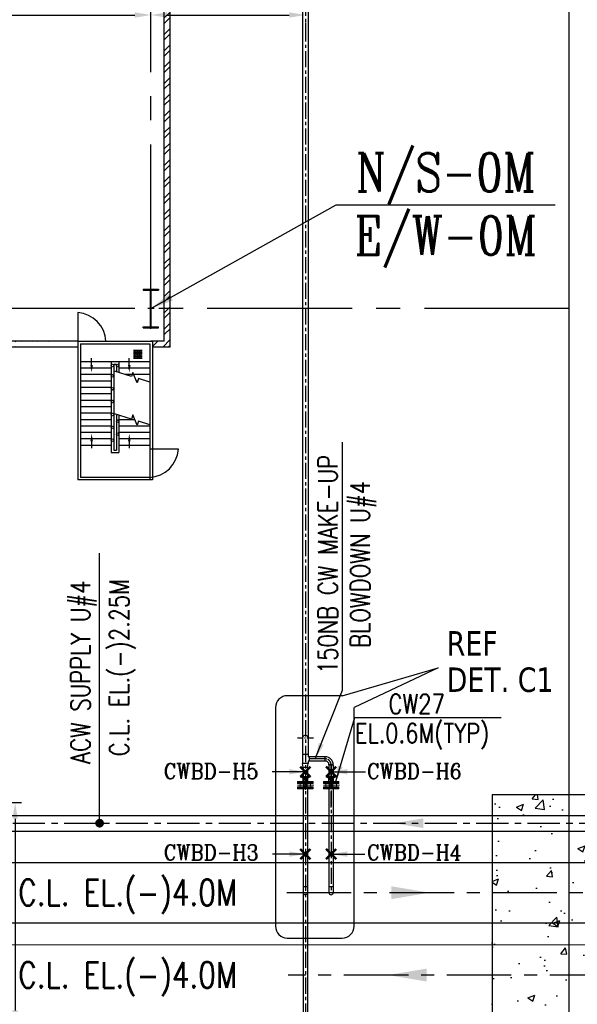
# Model space of a CAD drawing. Header units: inches. Extents: x -341304 to 31571016, y -692717 to 2132253.
# Tile 249 of 256: x 790612 to 812273, y -286021 to -247761. Entities that reach past the tile are written whole.
import ezdxf
from ezdxf.enums import TextEntityAlignment as Align

# ---------------------------------------------------------------- set-up
doc = ezdxf.new("R2010")
doc.units = ezdxf.units.IN
doc.header["$MEASUREMENT"] = 0
doc.linetypes.add('CENTER', pattern=[2, 1.25, -0.25, 0.25, -0.25])
doc.linetypes.add('CENTER2', pattern=[1.125, 0.75, -0.125, 0.125, -0.125])
for name, color, linetype in [('0-ACW PIPE', 6, 'Continuous'), ('0-CL', 8, 'CENTER'), ('0-CW RETURN', 1, 'Continuous'), ('0-CW SUPPLY', 4, 'Continuous'), ('acw', 6, 'Continuous'), ('CANAL', 4, 'Continuous'), ('CEN', 1, 'CENTER'), ('COL', 1, 'Continuous'), ('CW PIPE IL', 4, 'Continuous'), ('CWPIPE', 3, 'CENTER'), ('DIM', 1, 'Continuous'), ('ENCASING', 44, 'Continuous'), ('EQP0', 3, 'Continuous'), ('HATCH', 9, 'Continuous'), ('STR', 4, 'Continuous'), ('TCE-ME-ROAD', 244, 'Continuous'), ('text', 3, 'Continuous'), ('WALL', 40, 'Continuous')]:
    doc.layers.add(name, color=color, linetype=linetype)
doc.styles.add('COMPLEX', font='complex')
doc.styles.add('ROMANC', font='ROMANC.SHX')
doc.styles.add('ROMANS', font='romans')
doc.styles.add('style1', font='verdana.ttf')
doc.dimstyles.new('User450-Big', dxfattribs={"dimscale": 450, "dimtxt": 2.5, "dimasz": 2, "dimexe": 0.05, "dimexo": 0.06, "dimgap": 0.5, "dimtad": 1, "dimdec": 0, "dimzin": 0, "dimdsep": 46, "dimtxsty": 'COMPLEX', "dimcen": 0.09, "dimclrd": 256, "dimclrt": 3, "dimadec": 0, "dimazin": 0, "dimtfac": 1, "dimtdec": 0, "dimtofl": 0, "dimtmove": 1, "dimatfit": 3, "dimfxl": 0.18, "dimtolj": 1, "dimtzin": 0, "dimarcsym": 0})
doc.dimstyles.new('User600', dxfattribs={"dimscale": 500, "dimtxt": 1.5, "dimasz": 1.25, "dimexe": 1, "dimexo": 1, "dimgap": 0.4, "dimtad": 1, "dimdec": 0, "dimzin": 0, "dimdsep": 46, "dimtxsty": 'ROMANS', "dimcen": 1, "dimclrd": 8, "dimclre": 8, "dimclrt": 3, "dimadec": 0, "dimazin": 0, "dimtfac": 1, "dimtdec": 0, "dimtix": 1, "dimtofl": 0, "dimtmove": 0, "dimatfit": 3, "dimfxl": 1, "dimtolj": 1, "dimtzin": 0, "dimarcsym": 0})

# ---------------------------------------------------------------- blocks, each defined once
blk = doc.blocks.new('A$C41E52089')
at = {"layer": 'COL'}
h = blk.add_hatch(dxfattribs=at)
h.set_pattern_fill('ANSI31', color=230, scale=100, style=0)
h.paths.add_polyline_path([(300, -710), (0, -710), (0, -750), (300, -750)])
h.paths.add_polyline_path([(0, -710), (-300, -710), (-300, -750), (0, -750)])
h.paths.add_polyline_path([(0, 0), (-13, 0), (-13, -710), (0, -710)])
h.paths.add_polyline_path([(0, 710), (-13, 710), (-13, 0), (0, 0)])
h.paths.add_polyline_path([(12, 0), (0, 0), (0, -710), (12, -710)])
h.paths.add_polyline_path([(12, 710), (0, 710), (0, 0), (12, 0)])
h.paths.add_polyline_path([(300, 750), (0, 750), (0, 710), (12, 710), (300, 710)])
h.paths.add_polyline_path([(0, 750), (-300, 750), (-300, 710), (0, 710)])
at = {"layer": 'COL', "color": 2}
blk.add_line((0, -790), (0, 790), dxfattribs=at)
at = {"layer": 'COL', "color": 230}
for p, q in [((-300, 750), (300, 750)), ((-300, 750), (-300, 710)), ((-300, 710), (300, 710)), ((-13, -710), (-13, 710)), ((12, -710), (12, 710)), ((300, 750), (300, 710)), ((123, 0), (-123, 0)), ((-300, -710), (300, -710)), ((-300, -750), (-300, -710)), ((-300, -750), (300, -750)), ((300, -750), (300, -710))]:
    blk.add_line(p, q, dxfattribs=at)
blk = doc.blocks.new('BTG Road')
at = {"layer": 'TCE-ME-ROAD', "linetype": 'Continuous'}
blk.add_line((2717144, 225269), (2790003, 225269), dxfattribs=at)
blk = doc.blocks.new('*D350')
at = {"color": 8, "lineweight": -2, "transparency": 16777216}
for p, q in [((786334, -247579), (795084, -247579)), ((795709, -248079), (795709, -248079))]:
    blk.add_line(p, q, dxfattribs=at)
at = {"color": 8, "transparency": 16777216}
for points in [[(786334, -247475), (786334, -247683), (785709, -247579)], [(795084, -247475), (795084, -247683), (795709, -247579)]]:
    blk.add_solid(points, dxfattribs=at)
at = {"layer": 'Defpoints', "color": 0, "transparency": 16777216}
for p in [(785709, -247579), (795709, -247579), (795709, -247579)]:
    blk.add_point(p, dxfattribs=at)
at = {"color": 3, "transparency": 16777216, "insert": (790709, -247004), "char_height": 750, "attachment_point": 5, "style": 'ROMANS'}
blk.add_mtext('\\A1;10000', dxfattribs=at)
blk = doc.blocks.new('*D195')
at = {"color": 8, "lineweight": -2, "transparency": 16777216}
for p, q in [((795709, -247803), (795709, -247079)), ((796334, -247579), (801084, -247579)), ((801709, -247879), (801709, -248079))]:
    blk.add_line(p, q, dxfattribs=at)
at = {"color": 8, "transparency": 16777216}
for points in [[(796334, -247475), (796334, -247683), (795709, -247579)], [(801084, -247475), (801084, -247683), (801709, -247579)]]:
    blk.add_solid(points, dxfattribs=at)
at = {"layer": 'Defpoints', "color": 0, "transparency": 16777216}
for p in [(801709, -247379), (801709, -247579), (795709, -248303)]:
    blk.add_point(p, dxfattribs=at)
at = {"color": 3, "transparency": 16777216, "insert": (798709, -247004), "char_height": 750, "attachment_point": 5, "style": 'ROMANS'}
blk.add_mtext('\\A1;6000', dxfattribs=at)
blk = doc.blocks.new('*D354')
at = {"color": 8, "lineweight": -2, "transparency": 16777216}
for p, q in [((789284, -278184), (790683, -278184)), ((790433, -278809), (790433, -286259)), ((789284, -286884), (790683, -286884)), ((790433, -286884), (790433, -291480))]:
    blk.add_line(p, q, dxfattribs=at)
at = {"color": 8, "transparency": 16777216}
for points in [[(790329, -278809), (790537, -278809), (790433, -278184)], [(790329, -286259), (790537, -286259), (790433, -286884)]]:
    blk.add_solid(points, dxfattribs=at)
at = {"layer": 'Defpoints', "color": 0, "transparency": 16777216}
for p in [(789034, -278184), (789034, -286884), (790433, -286884)]:
    blk.add_point(p, dxfattribs=at)
at = {"color": 3, "transparency": 16777216, "insert": (789858, -289958), "char_height": 750, "attachment_point": 5, "rotation": 90, "style": 'ROMANS'}
blk.add_mtext('\\A1;8700', dxfattribs=at)
blk = doc.blocks.new('A$C38D84FB9')
at = {"layer": 'CWPIPE', "color": 1, "ltscale": 1000, "const_width": 75}
for points in [[(0, 0), (-162, 162)], [(0, 0), (-162, -162)], [(0, 0), (162, 162)], [(0, 0), (162, -162)]]:
    blk.add_lwpolyline(points, dxfattribs=at)

msp = doc.modelspace()

# ---------------------------------------------------------------- hatches: boundary and pattern name
at = {"layer": 'ENCASING'}
h = msp.add_hatch(dxfattribs=at)
h.set_pattern_fill('AR-CONC', color=256, scale=400)
h.set_pattern_definition([(50, (795709.4, -258983.5), (2869.04, -251.01), [300, -3300]), (355, (795709.4, -258983.5), (-555, 3008.77), [240, -2640]), (100.4514, (795948.5, -259004.4), (2314.04, 2757.76), [254.96, -2804.57]), (46.184, (795709.4, -258183.5), (4268.97, -662.08), [450, -4950]), (96.636, (796065, -258238.7), (3738.65, 3896.47), [382.44, -4206.86]), (351.184, (795709.4, -258183.5), (3738.65, 3896.47), [360, -3960]), (21, (796109.4, -258383.5), (2387.63, -1610.48), [300, -3300]), (326, (796109.4, -258383.5), (973.26, 2900.6), [240, -2640]), (71.4514, (796308.3, -258517.7), (3360.89, 1290.12), [254.96, -2804.57]), (37.5, (795709.4, -258983.5), (48.64, 1331.575), [0, -2608, 0, -2680, 0, -2650]), (7.5, (795709.4, -258983.5), (1052.28, 1577.647), [0, -1528, 0, -2548, 0, -1010]), (327.5, (794817.4, -258983.5), (2135.29, -90.22), [0, -1000, 0, -3120, 0, -4140]), (317.5, (794417.4, -258983.5), (2332.745, 400.42), [0, -1300, 0, -2072, 0, -2940])])
h.paths.add_polyline_path([(808959.4, -286551), (822459.4, -286551), (822459.4, -277878.5), (808959.4, -277878.5)])
at = {"layer": 'HATCH'}
h = msp.add_hatch(dxfattribs=at)
h.set_pattern_fill('ANSI32', color=256, scale=1200, style=0)
h.set_pattern_definition([(45, (795709.38, -300398.4), (-318.198, 318.198), []), (45, (795921.5, -300398.4), (-318.198, 318.198), [])])
h.paths.add_polyline_path([(796459.4, -221983.5), (796229.4, -221983.5), (796229.4, -260253.5), (795769.4, -260253.5), (795769.4, -260483.5), (796459.4, -260483.5)])
h = msp.add_hatch(dxfattribs=at)
h.set_pattern_fill('ANSI32', color=256, scale=1200, style=0)
h.set_pattern_definition([(45, (711329.6, -357835.23), (-318.198, 318.198), []), (45, (711541.7, -357835.23), (-318.198, 318.198), [])])
edge = h.paths.add_edge_path()
edge.add_line((792869.4, -260483.7), (763709.4, -260483.5))
edge.add_line((792869.4, -260253.5), (763709.4, -260253.5))
at = {"layer": 'STR'}
h = msp.add_hatch(dxfattribs=at)
h.set_pattern_fill('ANSI37', color=256, scale=500, angle=315, style=0)
h.set_pattern_definition([(360, (764765.01, -244536.58), (2e-14, 62.5), []), (90, (764765.01, -244536.58), (-62.5, 2e-14), [])])
h.paths.add_polyline_path([(795365, -260924.4), (795365, -260589.8), (795030.7, -260589.8), (795030.7, -260924.4)])

# ---------------------------------------------------------------- linework, layer by layer
at = {"color": 7, "elevation": -72188.5}
msp.add_lwpolyline([(803143.7, -274029.3), (806867.2, -272944.4), (803601.2, -274486.8)], dxfattribs=at)
msp.add_lwpolyline([(803143.7, -274029.3), (801004.3, -274029.3, 0.4142136), (800546.8, -274486.8), (800546.8, -282986.9, 0.4142136), (801004.3, -283444.4), (803143.7, -283444.4, 0.4142136), (803601.2, -282986.9), (803601.2, -274486.8)], format="xyb", dxfattribs=at)
at = {"layer": '0-ACW PIPE', "lineweight": -3}
msp.add_solid([(806292.4, -279171.4, 96251.3), (806292.4, -278796.4, 96251.3), (805167.4, -278983.9, 96251.3)], dxfattribs=at)
at = {"layer": '0-CL', "lineweight": -3, "ltscale": 500}
for p, q in [((801709.4, -221983.5), (801709.4, -325683.5)), ((802480.4, -276483.5), (801709.4, -276483.5)), ((802709.4, -276712.5), (802709.4, -281683.5)), ((802709.4, -278378.5), (802709.4, -276712.5))]:
    msp.add_line(p, q, dxfattribs=at)
at = {"layer": '0-CL', "lineweight": -3, "ltscale": 200}
msp.add_line((802019.4, -275683.5), (801399.3, -275683.5), dxfattribs=at)
at = {"layer": '0-CL', "lineweight": -3, "ltscale": 1000}
msp.add_line((774344.7, -278983.5), (833826.1, -278983.5), dxfattribs=at)
at = {"layer": '0-CL', "lineweight": -3, "ltscale": 2000}
for p, q in [((835484, -281683.5), (800951.6, -281683.5)), ((841709.4, -284883.5), (801037.2, -284883.5))]:
    msp.add_line(p, q, dxfattribs=at)
at = {"layer": '0-CL', "lineweight": -3, "ltscale": 200}
msp.add_arc((802480.4, -276712.5), 229, 0, 90, dxfattribs=at)
at = {"layer": '0-CW RETURN', "color": 20, "linetype": 'Continuous'}
for p, q in [((801599.8, -221983.5), (801599.8, -276663.5)), ((801818.9, -221983.5), (801818.9, -276400.3)), ((801599.8, -276303.5), (801818.9, -276303.5)), ((802480.4, -276400.3), (801818.9, -276400.3)), ((802480.4, -276566.8), (801818.9, -276566.8)), ((801818.9, -276566.8), (801818.9, -276663.5)), ((801852.4, -276400.3), (801852.4, -276566.8)), ((802480.4, -276566.8), (802480.4, -276400.3)), ((802480.4, -276566.8), (802480.4, -276400.3)), ((801818.9, -276663.5), (801599.8, -276663.5)), ((801626.1, -276815.5), (801599.8, -276663.5)), ((801626.1, -276815.5), (801626.1, -277175)), ((801792.6, -276815.5), (801626.1, -276815.5)), ((801792.6, -276815.5), (801818.9, -276663.5)), ((801792.6, -276815.5), (801792.6, -277175)), ((802626.1, -276712.5), (802626.1, -277175)), ((802792.6, -276712.5), (802626.1, -276712.5)), ((802626.1, -276712.5), (802792.6, -276712.5)), ((802792.6, -276712.5), (802792.6, -277175)), ((801626.1, -277241.2), (801626.1, -277367.5)), ((801626.1, -277367.5), (801626.1, -277241.2)), ((801792.6, -277241.2), (801792.6, -277367.5)), ((801792.6, -277367.5), (801792.6, -277241.2)), ((802626.1, -277241.2), (802626.1, -277367.5)), ((802626.1, -277241.2), (802626.1, -277367.5)), ((802626.1, -277367.5), (802626.1, -277241.2)), ((802792.6, -277241.2), (802792.6, -277367.5)), ((802792.6, -277241.2), (802792.6, -277367.5)), ((802792.6, -277367.5), (802792.6, -277241.2)), ((801626.1, -277642.5), (801626.1, -325683.5)), ((801792.6, -277642.5), (801792.6, -325683.5)), ((802626.1, -277642.5), (802626.1, -281683.5)), ((802792.6, -277642.5), (802792.6, -281683.5)), ((801792.6, -281454.5), (801626.1, -281454.5)), ((802792.6, -281454.5), (802626.1, -281454.5))]:
    msp.add_line(p, q, dxfattribs=at)
for centre, radius, start, end in [((801709.4, -275683.5), 109.5, 0, 180.00033), ((802480.4, -276712.5), 312.2, 0, 90), ((802480.4, -276712.5), 145.8, 0, 90), ((801709.4, -281683.5), 83.2, 180, 0), ((802709.4, -281683.5), 83.2, 180, 0)]:
    msp.add_arc(centre, radius, start, end, dxfattribs=at)
at = {"layer": '0-CW RETURN', "color": 1, "linetype": 'Continuous'}
msp.add_solid([(805045.2, -281933.5), (805045.2, -281433.5), (806545.2, -281683.5)], dxfattribs=at)
at = {"layer": '0-CW SUPPLY', "color": 4, "linetype": 'Continuous', "lineweight": 9, "ltscale": 2500}
msp.add_line((836499.8, -283716), (770059.1, -283716), dxfattribs=at)
msp.add_solid([(806417.3, -285133.5, 206752.4), (806417.3, -284633.5, 206752.4), (804917.3, -284883.5, 206752.4)], dxfattribs=at)
at = {"layer": 'acw', "color": 6, "linetype": 'Continuous', "ltscale": 100}
for p, q in [((774344.6, -278678.5), (833826.1, -278678.5)), ((774344.7, -279288.5), (833826.1, -279288.5))]:
    msp.add_line(p, q, dxfattribs=at)
at = {"layer": 'CANAL', "color": 240, "linetype": 'CENTER2', "ltscale": 7500}
for p, q in [((795709.4, -258233.5), (795709.4, -221983.5)), ((811959.4, -258983.5), (745696.9, -258983.5))]:
    msp.add_line(p, q, dxfattribs=at)
at = {"layer": 'CEN', "color": 254, "linetype": 'CENTER', "lineweight": 9, "ltscale": 500}
for p, q in [((801709.4, -277681.5), (801709.4, -277132.6)), ((802032.4, -277505), (801386.4, -277505)), ((803032.4, -277505), (802386.4, -277505))]:
    msp.add_line(p, q, dxfattribs=at)
at = {"layer": 'CW PIPE IL', "color": 3, "linetype": 'ByBlock', "lineweight": 9, "ltscale": 500}
for p, q in [((801409.4, -277367.5), (802009.4, -277367.5)), ((801409.4, -277367.5), (801409.4, -277441)), ((801884.4, -277175), (801534.4, -277175)), ((801884.4, -277200), (801534.4, -277200)), ((801534.4, -277200), (801676.3, -277263.8)), ((801595.4, -277200), (801676.3, -277236.4)), ((801684.4, -277429.4), (801684.4, -277292.6)), ((801734.4, -277429.4), (801734.4, -277292.6)), ((801884.4, -277200), (801742.5, -277263.8)), ((801823.4, -277200), (801742.5, -277236.4)), ((802009.4, -277367.5), (802009.4, -277441)), ((802409.4, -277367.5), (803009.4, -277367.5)), ((802409.4, -277367.5), (802409.4, -277441)), ((802884.4, -277175), (802534.4, -277175)), ((802884.4, -277200), (802534.4, -277200)), ((802534.4, -277200), (802676.3, -277263.8)), ((802595.4, -277200), (802676.3, -277236.4)), ((802684.4, -277429.4), (802684.4, -277292.6)), ((802734.4, -277429.4), (802734.4, -277292.6)), ((802884.4, -277200), (802742.5, -277263.8)), ((802823.4, -277200), (802742.5, -277236.4)), ((803009.4, -277367.5), (803009.4, -277441)), ((801409.4, -277403.5), (802009.4, -277403.5)), ((801409.4, -277403.5), (802009.4, -277403.5)), ((801409.4, -277441), (802009.4, -277441)), ((801409.4, -277569), (802009.4, -277569)), ((801409.4, -277569), (801409.4, -277642.5)), ((801409.4, -277606.5), (802009.4, -277606.5)), ((801409.4, -277642.5), (802009.4, -277642.5)), ((801506.2, -277569), (801506.2, -277441)), ((801912.6, -277569), (801912.6, -277441)), ((802009.4, -277569), (802009.4, -277642.5)), ((802409.4, -277403.5), (803009.4, -277403.5)), ((802409.4, -277403.5), (803009.4, -277403.5)), ((802409.4, -277441), (803009.4, -277441)), ((802409.4, -277569), (803009.4, -277569)), ((802409.4, -277569), (802409.4, -277642.5)), ((802409.4, -277606.5), (803009.4, -277606.5)), ((802409.4, -277642.5), (803009.4, -277642.5)), ((802506.2, -277569), (802506.2, -277441)), ((802912.6, -277569), (802912.6, -277441)), ((803009.4, -277569), (803009.4, -277642.5))]:
    msp.add_line(p, q, dxfattribs=at)
for points in [[(801742.5, -277292.6), (801742.5, -277234.9), (801676.3, -277234.9), (801676.3, -277292.6)], [(802742.5, -277292.6), (802742.5, -277234.9), (802676.3, -277234.9), (802676.3, -277292.6)], [(801781.9, -277580.6), (801781.9, -277429.4), (801636.8, -277429.4), (801636.8, -277580.6)], [(801757.8, -277556.2), (801757.8, -277453.7), (801662.1, -277453.7), (801662.1, -277556.2)], [(802781.9, -277580.6), (802781.9, -277429.4), (802636.8, -277429.4), (802636.8, -277580.6)], [(802757.8, -277556.2), (802757.8, -277453.7), (802662.1, -277453.7), (802662.1, -277556.2)]]:
    msp.add_lwpolyline(points, close=True, dxfattribs=at)
for centre, start, end in [((801534.4, -277187.5), 90, 270), ((801884.4, -277187.5), 270, 90), ((802534.4, -277187.5), 90, 270), ((802884.4, -277187.5), 270, 90)]:
    msp.add_arc(centre, 12.5, start, end, dxfattribs=at)
at = {"layer": 'CWPIPE', "color": 1, "linetype": 'Continuous'}
for p, q in [((773259.1, -280516), (836934.2, -280516)), ((773259.1, -282851), (837559.8, -282851))]:
    msp.add_line(p, q, dxfattribs=at)
at = {"layer": 'ENCASING'}
msp.add_lwpolyline([(808959.4, -286551), (822459.4, -286551), (822459.4, -277878.5), (808959.4, -277878.5)], close=True, dxfattribs=at)
at = {"layer": 'STR'}
for p, q in [((793406.9, -261324), (793406.9, -260912.5)), ((794869.4, -261324), (794869.4, -260912.5)), ((795669.4, -261053.5), (792969.4, -261053.5)), ((794169.4, -261303.5), (792969.4, -261303.5)), ((794169.4, -261053.5), (794169.4, -264582.5)), ((794269.4, -261153.5), (794269.4, -264482.5)), ((794369.4, -261153.5), (794269.4, -261153.5)), ((794369.4, -261153.5), (794369.4, -261445.1)), ((794469.4, -261053.5), (794469.4, -261475.8)), ((795669.4, -261303.5), (794469.4, -261303.5)), ((794169.4, -261553.5), (792969.4, -261553.5)), ((795669.4, -261553.5), (794721.9, -261553.5)), ((794169.4, -261803.5), (792969.4, -261803.5)), ((794169.4, -262053.5), (792969.4, -262053.5)), ((795197.3, -261803.5), (795149.9, -261803.5)), ((794169.4, -262303.5), (792969.4, -262303.5)), ((794169.4, -262553.5), (792969.4, -262553.5)), ((794169.4, -262803.5), (792969.4, -262803.5)), ((794169.4, -263053.5), (792969.4, -263053.5)), ((794369.4, -263099), (794369.4, -264482.5)), ((794469.4, -263129.7), (794469.4, -264582.5)), ((794169.4, -263303.5), (792969.4, -263303.5)), ((794169.4, -263553.5), (792969.4, -263553.5)), ((795085.5, -263303.5), (794469.4, -263303.5)), ((795669.4, -263553.5), (794469.4, -263553.5)), ((794169.4, -263803.5), (792969.4, -263803.5)), ((795669.4, -263803.5), (794469.4, -263803.5)), ((794169.4, -264053.5), (792969.4, -264053.5)), ((794169.4, -264303.5), (792969.4, -264303.5)), ((793406.9, -263994.5), (793406.9, -264406)), ((795669.4, -264053.5), (794469.4, -264053.5)), ((795669.4, -264303.5), (794469.4, -264303.5)), ((794869.4, -263994.5), (794869.4, -264406)), ((794169.4, -264582.5), (794469.4, -264582.5)), ((794269.4, -264482.5), (794369.4, -264482.5))]:
    msp.add_line(p, q, dxfattribs=at)
at = {"layer": 'STR', "flags": 128}
for points in [[(795669.4, -261844.8), (795226.5, -261708.6), (795177.3, -261868.8), (795008.8, -261466.4), (794959.6, -261626.6), (794292.2, -261421.4)], [(795669.4, -263498.7), (795226.5, -263362.5), (795177.3, -263522.7), (795008.8, -263120.3), (794959.6, -263280.4), (794292.2, -263075.2)]]:
    msp.add_lwpolyline(points, dxfattribs=at)
at = {"layer": 'STR'}
for centre in [(794219.4, -261198.5), (794419.4, -261198.5), (794219.4, -261603.1), (794219.4, -262101.6), (794219.4, -262601.6), (794219.4, -263101.6), (794219.4, -263601.6), (794419.4, -263364.6), (794419.4, -263864.6), (794219.4, -264101.6)]:
    msp.add_circle(centre, 50, dxfattribs=at)
for points in [[(793356.9, -261174), (793456.9, -261174), (793406.9, -261474)], [(794819.4, -261174), (794919.4, -261174), (794869.4, -261474)], [(793356.9, -264144.5), (793456.9, -264144.5), (793406.9, -263844.5)], [(794819.4, -264144.5), (794919.4, -264144.5), (794869.4, -263844.5)]]:
    msp.add_solid(points, dxfattribs=at)
at = {"layer": 'WALL'}
for p, q in [((796229.4, -260253.5), (796229.4, -221983.5)), ((796459.4, -260483.5), (796459.4, -221983.5)), ((792869.4, -259142.4), (792869.4, -260253.5)), ((792869.4, -260253.7), (763709.4, -260253.5)), ((792869.4, -260483.7), (763709.4, -260483.5)), ((792869.4, -260253.5), (792869.4, -265646.4)), ((792869.4, -260253.5), (795769.4, -260253.5)), ((792969.4, -260353.5), (792969.4, -265546.4)), ((792969.4, -260353.5), (795669.4, -260353.5)), ((795669.4, -260353.5), (795669.4, -265003.5)), ((796229.4, -260253.5), (795709.4, -260253.5)), ((795769.4, -260253.5), (795769.4, -265646.4)), ((796459.4, -260483.5), (795769.4, -260483.5)), ((795669.4, -263884.3), (795669.4, -265646.4)), ((796780.4, -264451.5), (795669.4, -264451.5)), ((795769.4, -265646.4), (792869.4, -265646.4)), ((795663.8, -265546.4), (792969.4, -265546.4))]:
    msp.add_line(p, q, dxfattribs=at)
for centre, start, end in [((792780.3, -260324.9), 3.18383, 85.6916), ((795598, -264362.4), 273.18383, 355.6916)]:
    msp.add_arc(centre, 1185.8, start, end, dxfattribs=at)

# ---------------------------------------------------------------- block references
at = {"layer": 'COL'}
msp.add_blockref('A$C41E52089', (795709.4, -258983.5), dxfattribs=at)
at = {"layer": 'CWPIPE', "ltscale": 1000, "xscale": 1.23046875, "yscale": 1.23046875, "zscale": 1.23046875}
for p in [(801709.4, -276983.5), (802709.4, -276983.5), (801709.4, -280183.5), (802709.4, -280183.5)]:
    msp.add_blockref('A$C38D84FB9', p, dxfattribs=at)
at = {"layer": 'TCE-ME-ROAD', "rotation": 90}
msp.add_blockref('BTG Road', (1037228.5, -3013877.5), dxfattribs=at)

# ---------------------------------------------------------------- texts
at = {"lineweight": 25, "style": 'style1', "width": 0.8}
for s, p in [('REF ', (807198.2, -272470.4, 35984.3)), ('DET. C1', (807198.2, -273882, 35984.3))]:
    msp.add_text(s, height=950, dxfattribs=at).set_placement(p)
at = {"color": 3, "lineweight": -2, "style": 'ROMANS', "width": 0.8}
for s, p in [('CW27', (804937, -274724.6, 35984.3)), ('EL.0.6M(TYP)', (803632.7, -275859.3, 35984.3))]:
    msp.add_text(s, height=750, dxfattribs=at).set_placement(p)
at = {"layer": 'EQP0', "color": 20, "style": 'ROMANC', "width": 0.9}
for s, p in [('CWBD-H5', (796210, -277263.9, 35984.3)), ('CWBD-H6', (804102.6, -277263.9, 35984.3)), ('CWBD-H3', (796210, -280420.4, 35984.3)), ('CWBD-H4', (804102.6, -280420.4, 35984.3))]:
    msp.add_text(s, height=600, dxfattribs=at).set_placement(p)
at = {"layer": 'text', "style": 'ROMANC', "width": 0.8}
for s, p in [('N/S-0M', (807163.6, -253798.2, 63874.3)), ('E/W-0M', (807163.6, -256252.7, 63874.3))]:
    msp.add_text(s, height=1500, dxfattribs=at).set_placement(p, align=Align.MIDDLE)
at = {"layer": 'text', "style": 'ROMANS', "width": 0.8}
for s, p in [('ACW SUPPLY U#4', (793343.4, -276674.2, -239398.2)), ('C.L. EL.(-)2.25M', (794855.9, -276382.8, -239398.2))]:
    msp.add_text(s, height=750, rotation=90, dxfattribs=at).set_placement(p)
at = {"layer": 'text', "lineweight": 25, "style": 'ROMANS', "width": 0.8}
for p in [(790556.9, -282177.5, -239398.2), (790556.9, -285377.5, -239398.2)]:
    msp.add_text('C.L. EL.(-)4.0M', height=1000, dxfattribs=at).set_placement(p)
at = {"layer": 'text', "insert": (442045.9, -259622.2), "char_height": 500, "width": 4301.368, "attachment_point": 1, "style": 'ROMANS'}
msp.add_mtext('\\pi45.922;{\\W0.8;GAS CYLINDER \\P\\pi1379.3;ROOM}', dxfattribs=at)
at = {"layer": 'text', "insert": (802210.4, -268926.8, 117923.2), "char_height": 750, "width": 10312.318, "attachment_point": 2, "rotation": 90, "style": 'ROMANS'}
msp.add_mtext('{\\W0.8;150NB CW MAKE-UP BLOWDOWN U#4}', dxfattribs=at)

# ---------------------------------------------------------------- dimensions: what is measured, and where the dimension line sits
at = {"color": 8}
for base, p1, p2, picture, middle in [((795709.4, -247579.2), (785709.4, -247579.2), (795709.4, -247579.2), '*D350', (790709.4, -247004.2)), ((801709.4, -247579.2), (795709.4, -248302.9), (801709.4, -247378.9), '*D195', (798709.4, -247004.2))]:
    dim = msp.add_linear_dim(base=base, p1=p1, p2=p2, dimstyle='User600', override={"dimtmove": 1}, dxfattribs=at)
    dim.commit()
    dim.dimension.update_dxf_attribs({"geometry": picture, "text_midpoint": middle})
at = {"color": 7}
dim = msp.add_linear_dim(base=(790433.1, -286883.5), p1=(789034.4, -278183.5), p2=(789034.4, -286883.5), angle=90, dimstyle='User600', override={"dimexe": 0.5, "dimexo": 0.5}, dxfattribs=at)
dim.commit()
dim.dimension.update_dxf_attribs({"geometry": '*D354', "text_midpoint": (790433.1, -289958.4), "dimtype": 160})

# ---------------------------------------------------------------- leaders
for points in [[(802094.9, -276483.5), (803154, -273818.6), (803154, -264172.8)], [(802889.7, -277367.5), (803627.8, -274882.4), (809320.6, -274877.5)]]:
    msp.add_leader(points, dimstyle='User600', dxfattribs=at)
at = {"ltscale": 0.5}
msp.add_leader([(793716.6, -278983.5), (793716.6, -268492.1)], dimstyle='User450-Big', override={"dimasz": 0.75, "dimtad": 0, "dimldrblk": 'Dot'}, dxfattribs=at)
at = {"layer": 'DIM', "color": 7}
msp.add_leader([(795709.4, -258983.5), (802901.9, -254959.3), (811407.1, -254959.3)], dimstyle='User450-Big', dxfattribs=at)
at = {"layer": 'DIM', "color": 0}
for points in [[(801709.4, -276983.5), (800425.8, -276983.5)], [(802709.4, -276983.5), (804050.4, -276983.5)], [(801709.4, -280183.5), (800436.6, -280183.5)], [(802709.4, -280183.5), (804013.1, -280183.5)]]:
    msp.add_leader(points, dimstyle='User600', override={"dimgap": 0.4, "dimtad": 0}, dxfattribs=at)

doc.saveas('drawing.dxf')
